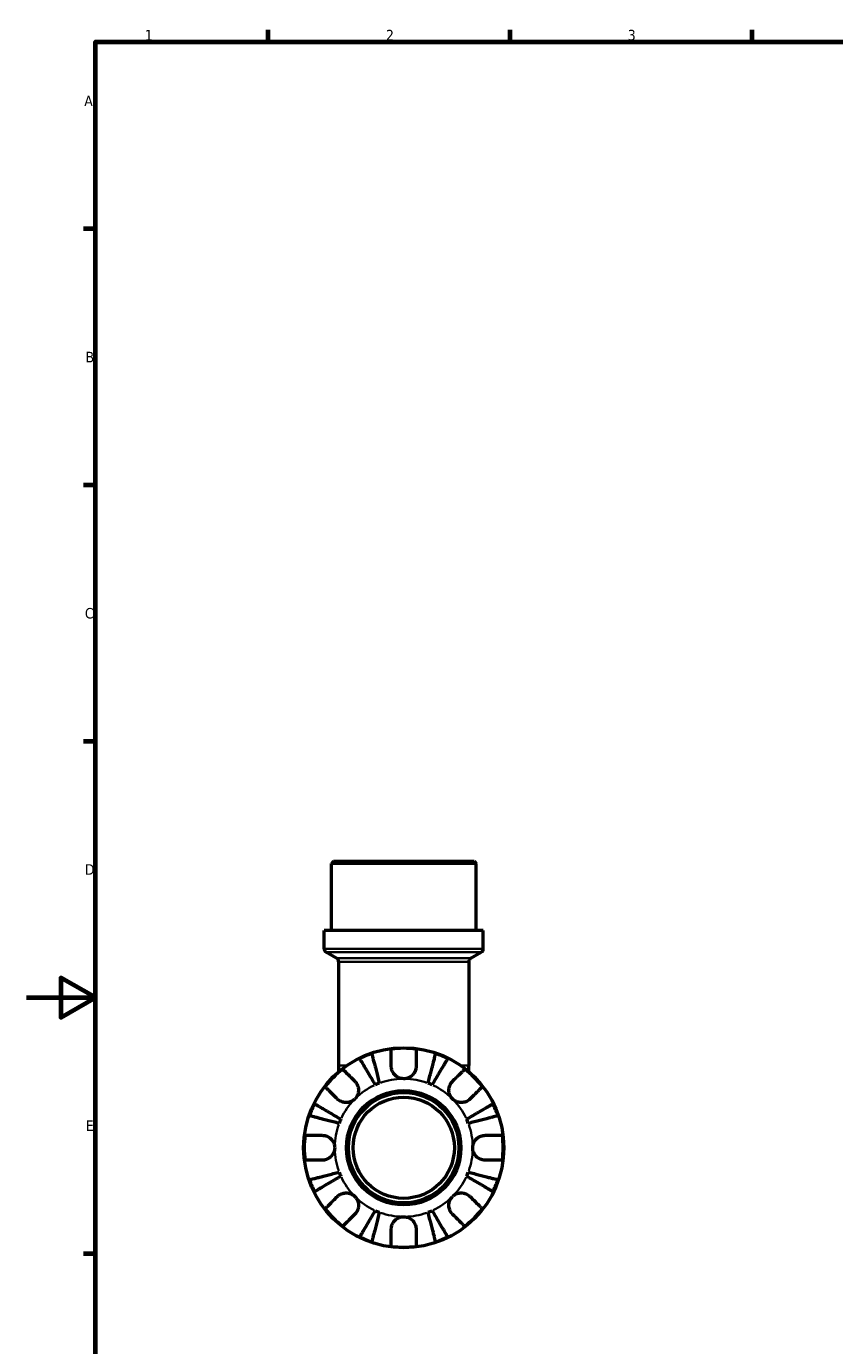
# Model space of a CAD drawing. Header units: millimetres. Extents: x 0 to 902, y -211 to 603.
# Tile 2 of 5: x 0 to 234, y 196 to 578. Entities that reach past the tile are written whole.
import ezdxf

# ---------------------------------------------------------------- set-up
doc = ezdxf.new("R2010")
doc.units = ezdxf.units.MM
for name, color, linetype, lineweight in [('Border (ANSI)', 7, 'Continuous', 70), ('Visible (ANSI)', 7, 'Continuous', 50), ('Visible Narrow (ANSI)', 7, 'Continuous', 35)]:
    doc.layers.add(name, color=color, linetype=linetype, lineweight=lineweight)
doc.styles.add('Note Text (ANSI)', font='tahoma.ttf')

# ---------------------------------------------------------------- blocks, each defined once
blk = doc.blocks.new('Borders Default Border')
at = {"layer": 'Border (ANSI)'}
for p, q in [((70.08, 574), (70.08, 577.45)), ((140.17, 574), (140.17, 577.45)), ((210.25, 574), (210.25, 577.45)), ((20, 519.75), (16.55, 519.75)), ((20, 445.5), (16.55, 445.5)), ((20, 371.25), (16.55, 371.25)), ((20, 222.75), (16.55, 222.75))]:
    blk.add_line(p, q, dxfattribs=at)
at = {"layer": 'Border (ANSI)', "flags": 128}
for points in [[(20, 20), (20, 574), (821, 574), (821, 20), (20, 20)], [(0, 297), (20, 297), (10, 302.77), (10, 291.23), (20, 297)]]:
    blk.add_lwpolyline(points, dxfattribs=at)
at = {"layer": 'Border (ANSI)', "char_height": 3.05, "attachment_point": 7, "style": 'Note Text (ANSI)'}
for s, insert in [('1', (34.35, 574.4)), ('2', (104.2, 574.4)), ('3', (174.26, 574.34)), ('A', (16.78, 555.35)), ('B', (17.15, 481.1)), ('C', (16.95, 406.8)), ('D', (16.96, 332.6)), ('E', (17.21, 258.35))]:
    blk.add_mtext(s, dxfattribs=dict(at, insert=insert))

msp = doc.modelspace()

# ---------------------------------------------------------------- linework, layer by layer
at = {"layer": 'Visible (ANSI)'}
for p, q in [((88.956, 336.491), (88.376, 335.911)), ((88.956, 336.491), (129.706, 336.491)), ((129.706, 336.491), (130.286, 335.911)), ((130.286, 335.911), (88.376, 335.911)), ((88.376, 316.491), (88.376, 335.911)), ((130.286, 316.491), (130.286, 335.911)), ((132.381, 316.491), (86.28, 316.491)), ((86.28, 311.161), (86.28, 316.491)), ((132.381, 311.161), (132.381, 316.491)), ((89.891, 308.406), (86.86, 310.156)), ((128.77, 308.406), (131.801, 310.156)), ((90.471, 307.402), (90.471, 277.366)), ((128.19, 307.402), (128.19, 277.366)), ((90.471, 277.366), (90.471, 275.521)), ((128.19, 275.521), (128.19, 277.366))]:
    msp.add_line(p, q, dxfattribs=at)
for radius in [29, 16.58, 16, 14.668]:
    msp.add_circle((109.331, 253.491), radius, dxfattribs=at)
for centre, radius, start, end in [((87.44, 311.161), 1.16, 180, 240), ((131.221, 311.161), 1.16, 300, 0), ((89.311, 307.402), 1.16, 0, 60), ((129.35, 307.402), 1.16, 120, 180), ((109.331, 253.491), 28.818, 108.77511, 116.22489), ((109.331, 253.491), 28.818, 82.82379, 97.17621), ((109.331, 253.491), 28.818, 63.77511, 71.22489), ((109.331, 253.491), 28.818, 127.82379, 142.17621), ((109.331, 253.491), 28.818, 37.82379, 52.17621), ((109.331, 253.491), 20, 110.66622, 114.33378), ((109.331, 253.491), 20, 65.66622, 69.33378), ((109.331, 253.491), 28.818, 153.77511, 161.22489), ((109.331, 253.491), 28.818, 18.77511, 26.22489), ((109.331, 253.491), 20, 155.66622, 159.33378), ((109.331, 253.491), 20, 20.66622, 24.33378), ((109.331, 253.491), 28.818, 172.82379, 187.17621), ((109.331, 253.491), 28.818, 352.82379, 7.17621), ((109.331, 253.491), 20, 200.66622, 204.33378), ((109.331, 253.491), 20, 335.66622, 339.33378), ((109.331, 253.491), 28.818, 198.77511, 206.22489), ((109.331, 253.491), 28.818, 333.77511, 341.22489), ((109.331, 253.491), 28.818, 217.82379, 232.17621), ((109.331, 253.491), 20, 245.66622, 249.33378), ((109.331, 253.491), 20, 290.66622, 294.33378), ((109.331, 253.491), 28.818, 307.82379, 322.17621), ((109.331, 253.491), 28.818, 243.77511, 251.22489), ((109.331, 253.491), 28.818, 288.77511, 296.22489), ((109.331, 253.491), 28.818, 262.82379, 277.17621)]:
    msp.add_arc(centre, radius, start, end, dxfattribs=at)
for points, knots in [([(101.09, 271.714), (100.806, 272.196), (100.496, 272.722), (99.889, 273.753), (99.592, 274.257), (99.069, 275.146), (98.794, 275.612), (98.281, 276.482), (98.043, 276.887), (97.643, 277.565), (97.445, 277.902), (97.103, 278.482), (96.959, 278.726), (96.746, 279.088), (96.656, 279.241), (96.596, 279.343)], [4.0142509, 4.0142509, 4.0142509, 4.0142509, 4.1819549, 4.1819549, 4.3496588, 4.3496588, 4.5167189, 4.5167189, 4.6837789, 4.6837789, 4.8504333, 4.8504333, 5.0170876, 5.0170876, 5.1791816, 5.1791816, 5.1791816, 5.1791816]), ([(100.055, 280.776), (100.085, 280.662), (100.13, 280.49), (100.235, 280.083), (100.306, 279.809), (100.474, 279.156), (100.572, 278.778), (100.769, 278.016), (100.887, 277.562), (101.14, 276.583), (101.275, 276.059), (101.533, 275.061), (101.68, 274.494), (101.979, 273.337), (102.132, 272.746), (102.272, 272.204)], [0.1707461, 0.1707461, 0.1707461, 0.1707461, 0.33284, 0.33284, 0.4994944, 0.4994944, 0.6661487, 0.6661487, 0.8332087, 0.8332087, 1.0002688, 1.0002688, 1.1679728, 1.1679728, 1.3356767, 1.3356767, 1.3356767, 1.3356767]), ([(105.731, 277.091), (105.731, 277.479), (105.731, 277.872), (105.731, 278.753), (105.731, 279.226), (105.731, 280.017), (105.731, 280.408), (105.731, 281.084), (105.731, 281.368), (105.731, 281.788), (105.731, 281.966), (105.731, 282.084)], [4.42788405, 4.42788405, 4.42788405, 4.42788405, 4.5512464, 4.5512464, 4.71913293, 4.71913293, 4.88586959, 4.88586959, 5.05260626, 5.05260626, 5.21400469, 5.21400469, 5.21400469, 5.21400469]), ([(112.931, 282.084), (112.931, 281.966), (112.931, 281.788), (112.931, 281.368), (112.931, 281.084), (112.931, 280.408), (112.931, 280.017), (112.931, 279.226), (112.931, 278.753), (112.931, 277.872), (112.931, 277.479), (112.931, 277.091)], [0.17075309, 0.17075309, 0.17075309, 0.17075309, 0.33215152, 0.33215152, 0.49888818, 0.49888818, 0.66562485, 0.66562485, 0.83351137, 0.83351137, 0.95687373, 0.95687373, 0.95687373, 0.95687373]), ([(116.389, 272.204), (116.529, 272.746), (116.682, 273.337), (116.981, 274.494), (117.128, 275.061), (117.386, 276.059), (117.522, 276.583), (117.775, 277.562), (117.892, 278.016), (118.089, 278.778), (118.187, 279.156), (118.356, 279.809), (118.427, 280.083), (118.532, 280.49), (118.576, 280.662), (118.606, 280.776)], [4.0142509, 4.0142509, 4.0142509, 4.0142509, 4.1819549, 4.1819549, 4.3496588, 4.3496588, 4.5167189, 4.5167189, 4.6837789, 4.6837789, 4.8504333, 4.8504333, 5.0170876, 5.0170876, 5.1791816, 5.1791816, 5.1791816, 5.1791816]), ([(122.065, 279.343), (122.005, 279.241), (121.915, 279.088), (121.702, 278.726), (121.558, 278.482), (121.216, 277.902), (121.018, 277.565), (120.618, 276.887), (120.38, 276.482), (119.867, 275.612), (119.593, 275.146), (119.069, 274.257), (118.772, 273.753), (118.165, 272.722), (117.855, 272.196), (117.572, 271.714)], [0.1707461, 0.1707461, 0.1707461, 0.1707461, 0.33284, 0.33284, 0.4994944, 0.4994944, 0.6661487, 0.6661487, 0.8332087, 0.8332087, 1.0002688, 1.0002688, 1.1679728, 1.1679728, 1.3356767, 1.3356767, 1.3356767, 1.3356767]), ([(91.658, 276.255), (91.742, 276.171), (91.868, 276.046), (92.165, 275.749), (92.365, 275.548), (92.843, 275.07), (93.12, 274.793), (93.679, 274.234), (94.013, 273.9), (94.637, 273.276), (94.914, 272.999), (95.189, 272.725)], [0.17075309, 0.17075309, 0.17075309, 0.17075309, 0.33215152, 0.33215152, 0.49888818, 0.49888818, 0.66562485, 0.66562485, 0.83351137, 0.83351137, 0.95687373, 0.95687373, 0.95687373, 0.95687373]), ([(109.331, 273.491), (109.038, 273.491), (108.746, 273.527), (108.15, 273.675), (107.849, 273.794), (107.166, 274.178), (106.812, 274.479), (106.328, 275.081), (106.166, 275.347), (105.962, 275.807), (105.898, 275.99), (105.805, 276.344), (105.773, 276.515), (105.738, 276.821), (105.731, 276.957), (105.731, 277.091)], [0, 0, 0, 0, 0.08783311, 0.08783311, 0.18435408, 0.18435408, 0.32279749, 0.32279749, 0.41754463, 0.41754463, 0.47774931, 0.47774931, 0.53276241, 0.53276241, 0.57681269, 0.57681269, 0.57681269, 0.57681269]), ([(112.931, 277.091), (112.931, 277.088), (112.931, 277.084), (112.93, 276.891), (112.915, 276.7), (112.855, 276.339), (112.815, 276.17), (112.697, 275.798), (112.614, 275.598), (112.333, 275.068), (112.101, 274.759), (111.501, 274.185), (111.126, 273.94), (110.278, 273.586), (109.807, 273.491), (109.331, 273.491)], [-0.58332629, -0.58332629, -0.58332629, -0.58332629, -0.58206847, -0.58206847, -0.51861604, -0.51861604, -0.4628074, -0.4628074, -0.39473272, -0.39473272, -0.27692423, -0.27692423, -0.14288351, -0.14288351, 0, 0, 0, 0]), ([(123.473, 272.725), (123.747, 272.999), (124.025, 273.276), (124.648, 273.9), (124.982, 274.234), (125.541, 274.793), (125.818, 275.07), (126.296, 275.548), (126.497, 275.749), (126.794, 276.046), (126.919, 276.171), (127.003, 276.255)], [4.42788405, 4.42788405, 4.42788405, 4.42788405, 4.5512464, 4.5512464, 4.71913293, 4.71913293, 4.88586959, 4.88586959, 5.05260626, 5.05260626, 5.21400469, 5.21400469, 5.21400469, 5.21400469]), ([(95.189, 272.725), (95.277, 272.636), (95.362, 272.542), (95.587, 272.264), (95.716, 272.07), (95.941, 271.643), (96.035, 271.411), (96.201, 270.831), (96.248, 270.478), (96.235, 269.672), (96.144, 269.227), (95.791, 268.37), (95.525, 267.97), (95.189, 267.633)], [-0.58004807, -0.58004807, -0.58004807, -0.58004807, -0.5384523, -0.5384523, -0.46383793, -0.46383793, -0.3862639, -0.3862639, -0.27840269, -0.27840269, -0.14277912, -0.14277912, 0, 0, 0, 0]), ([(123.473, 267.633), (123.29, 267.817), (123.127, 268.019), (122.838, 268.471), (122.716, 268.72), (122.494, 269.348), (122.425, 269.734), (122.413, 270.487), (122.463, 270.848), (122.635, 271.434), (122.729, 271.663), (122.957, 272.088), (123.088, 272.282), (123.309, 272.553), (123.389, 272.641), (123.473, 272.725)], [0, 0, 0, 0, 0.07774953, 0.07774953, 0.16081914, 0.16081914, 0.27783798, 0.27783798, 0.3882896, 0.3882896, 0.46542959, 0.46542959, 0.54035429, 0.54035429, 0.57953204, 0.57953204, 0.57953204, 0.57953204]), ([(90.097, 267.633), (89.823, 267.908), (89.546, 268.185), (88.922, 268.809), (88.588, 269.143), (88.029, 269.702), (87.752, 269.979), (87.274, 270.457), (87.073, 270.657), (86.776, 270.954), (86.651, 271.08), (86.567, 271.164)], [4.42788405, 4.42788405, 4.42788405, 4.42788405, 4.5512464, 4.5512464, 4.71913293, 4.71913293, 4.88586959, 4.88586959, 5.05260626, 5.05260626, 5.21400469, 5.21400469, 5.21400469, 5.21400469]), ([(95.189, 267.633), (95.005, 267.45), (94.803, 267.287), (94.351, 266.998), (94.102, 266.876), (93.474, 266.655), (93.088, 266.586), (92.335, 266.574), (91.974, 266.624), (91.388, 266.795), (91.159, 266.89), (90.734, 267.117), (90.54, 267.248), (90.269, 267.47), (90.181, 267.55), (90.097, 267.633)], [0, 0, 0, 0, 0.07774953, 0.07774953, 0.16081914, 0.16081914, 0.27783798, 0.27783798, 0.3882896, 0.3882896, 0.46542959, 0.46542959, 0.54035429, 0.54035429, 0.57953204, 0.57953204, 0.57953204, 0.57953204]), ([(128.564, 267.633), (128.475, 267.545), (128.381, 267.46), (128.103, 267.235), (127.909, 267.106), (127.482, 266.881), (127.251, 266.787), (126.67, 266.621), (126.318, 266.574), (125.511, 266.587), (125.066, 266.678), (124.209, 267.031), (123.809, 267.297), (123.473, 267.633)], [-0.58004807, -0.58004807, -0.58004807, -0.58004807, -0.5384523, -0.5384523, -0.46383793, -0.46383793, -0.3862639, -0.3862639, -0.27840269, -0.27840269, -0.14277912, -0.14277912, 0, 0, 0, 0]), ([(132.094, 271.164), (132.011, 271.08), (131.885, 270.954), (131.588, 270.657), (131.387, 270.457), (130.909, 269.979), (130.632, 269.702), (130.073, 269.143), (129.739, 268.809), (129.116, 268.185), (128.838, 267.908), (128.564, 267.633)], [0.17075309, 0.17075309, 0.17075309, 0.17075309, 0.33215152, 0.33215152, 0.49888818, 0.49888818, 0.66562485, 0.66562485, 0.83351137, 0.83351137, 0.95687373, 0.95687373, 0.95687373, 0.95687373]), ([(83.479, 266.226), (83.581, 266.166), (83.734, 266.076), (84.096, 265.863), (84.34, 265.719), (84.92, 265.377), (85.257, 265.179), (85.935, 264.779), (86.34, 264.541), (87.21, 264.028), (87.676, 263.753), (88.565, 263.23), (89.069, 262.933), (90.1, 262.326), (90.626, 262.016), (91.108, 261.732)], [0.1707461, 0.1707461, 0.1707461, 0.1707461, 0.33284, 0.33284, 0.4994944, 0.4994944, 0.6661487, 0.6661487, 0.8332087, 0.8332087, 1.0002688, 1.0002688, 1.1679728, 1.1679728, 1.3356767, 1.3356767, 1.3356767, 1.3356767]), ([(127.554, 261.732), (128.036, 262.016), (128.562, 262.326), (129.592, 262.933), (130.096, 263.23), (130.985, 263.753), (131.451, 264.028), (132.322, 264.541), (132.726, 264.779), (133.405, 265.179), (133.741, 265.377), (134.322, 265.719), (134.566, 265.863), (134.928, 266.076), (135.081, 266.166), (135.183, 266.226)], [4.0142509, 4.0142509, 4.0142509, 4.0142509, 4.1819549, 4.1819549, 4.3496588, 4.3496588, 4.5167189, 4.5167189, 4.6837789, 4.6837789, 4.8504333, 4.8504333, 5.0170876, 5.0170876, 5.1791816, 5.1791816, 5.1791816, 5.1791816]), ([(90.618, 260.55), (90.076, 260.69), (89.485, 260.843), (88.328, 261.142), (87.761, 261.289), (86.763, 261.547), (86.239, 261.682), (85.26, 261.935), (84.806, 262.053), (84.044, 262.25), (83.666, 262.348), (83.013, 262.516), (82.739, 262.587), (82.332, 262.692), (82.16, 262.737), (82.046, 262.767)], [4.0142509, 4.0142509, 4.0142509, 4.0142509, 4.1819549, 4.1819549, 4.3496588, 4.3496588, 4.5167189, 4.5167189, 4.6837789, 4.6837789, 4.8504333, 4.8504333, 5.0170876, 5.0170876, 5.1791816, 5.1791816, 5.1791816, 5.1791816]), ([(136.615, 262.767), (136.501, 262.737), (136.329, 262.692), (135.922, 262.587), (135.648, 262.516), (134.996, 262.348), (134.618, 262.25), (133.855, 262.053), (133.401, 261.935), (132.423, 261.682), (131.899, 261.547), (130.901, 261.289), (130.334, 261.142), (129.176, 260.843), (128.585, 260.69), (128.044, 260.55)], [0.1707461, 0.1707461, 0.1707461, 0.1707461, 0.33284, 0.33284, 0.4994944, 0.4994944, 0.6661487, 0.6661487, 0.8332087, 0.8332087, 1.0002688, 1.0002688, 1.1679728, 1.1679728, 1.3356767, 1.3356767, 1.3356767, 1.3356767]), ([(80.738, 257.091), (80.856, 257.091), (81.034, 257.091), (81.454, 257.091), (81.738, 257.091), (82.414, 257.091), (82.805, 257.091), (83.596, 257.091), (84.068, 257.091), (84.95, 257.091), (85.343, 257.091), (85.731, 257.091)], [0.17075309, 0.17075309, 0.17075309, 0.17075309, 0.33215152, 0.33215152, 0.49888818, 0.49888818, 0.66562485, 0.66562485, 0.83351137, 0.83351137, 0.95687373, 0.95687373, 0.95687373, 0.95687373]), ([(85.731, 257.091), (85.874, 257.091), (86.018, 257.083), (86.378, 257.039), (86.592, 256.994), (87.033, 256.856), (87.257, 256.761), (87.783, 256.47), (88.069, 256.252), (88.631, 255.67), (88.88, 255.292), (89.237, 254.437), (89.331, 253.967), (89.331, 253.491)], [-0.57647647, -0.57647647, -0.57647647, -0.57647647, -0.52968676, -0.52968676, -0.46054026, -0.46054026, -0.38562403, -0.38562403, -0.27730827, -0.27730827, -0.14258086, -0.14258086, 0, 0, 0, 0]), ([(129.331, 253.491), (129.331, 253.772), (129.363, 254.051), (129.498, 254.619), (129.606, 254.904), (129.964, 255.582), (130.257, 255.945), (130.851, 256.447), (131.119, 256.618), (131.611, 256.849), (131.827, 256.925), (132.27, 257.038), (132.496, 257.072), (132.79, 257.089), (132.861, 257.091), (132.931, 257.091)], [-2.49913258, -2.49913258, -2.49913258, -2.49913258, -2.41505436, -2.41505436, -2.32384732, -2.32384732, -2.1841143, -2.1841143, -2.08674766, -2.08674766, -2.01440674, -2.01440674, -1.93994266, -1.93994266, -1.91637503, -1.91637503, -1.91637503, -1.91637503]), ([(132.931, 257.091), (133.318, 257.091), (133.711, 257.091), (134.593, 257.091), (135.065, 257.091), (135.856, 257.091), (136.248, 257.091), (136.923, 257.091), (137.207, 257.091), (137.627, 257.091), (137.805, 257.091), (137.923, 257.091)], [4.42788405, 4.42788405, 4.42788405, 4.42788405, 4.5512464, 4.5512464, 4.71913293, 4.71913293, 4.88586959, 4.88586959, 5.05260626, 5.05260626, 5.21400469, 5.21400469, 5.21400469, 5.21400469]), ([(89.331, 253.491), (89.331, 253.211), (89.298, 252.932), (89.163, 252.363), (89.056, 252.078), (88.698, 251.4), (88.405, 251.038), (87.81, 250.535), (87.543, 250.365), (87.05, 250.134), (86.835, 250.057), (86.391, 249.945), (86.166, 249.911), (85.871, 249.893), (85.801, 249.891), (85.731, 249.891)], [-2.49913258, -2.49913258, -2.49913258, -2.49913258, -2.41505436, -2.41505436, -2.32384732, -2.32384732, -2.1841143, -2.1841143, -2.08674766, -2.08674766, -2.01440674, -2.01440674, -1.93994266, -1.93994266, -1.91637503, -1.91637503, -1.91637503, -1.91637503]), ([(132.931, 249.891), (132.788, 249.891), (132.643, 249.9), (132.284, 249.943), (132.069, 249.989), (131.628, 250.127), (131.404, 250.222), (130.879, 250.512), (130.593, 250.73), (130.03, 251.312), (129.781, 251.691), (129.425, 252.545), (129.331, 253.016), (129.331, 253.491)], [-0.57647647, -0.57647647, -0.57647647, -0.57647647, -0.52968676, -0.52968676, -0.46054026, -0.46054026, -0.38562403, -0.38562403, -0.27730827, -0.27730827, -0.14258086, -0.14258086, 0, 0, 0, 0]), ([(85.731, 249.891), (85.343, 249.891), (84.95, 249.891), (84.068, 249.891), (83.596, 249.891), (82.805, 249.891), (82.414, 249.891), (81.738, 249.891), (81.454, 249.891), (81.034, 249.891), (80.856, 249.891), (80.738, 249.891)], [4.42788405, 4.42788405, 4.42788405, 4.42788405, 4.5512464, 4.5512464, 4.71913293, 4.71913293, 4.88586959, 4.88586959, 5.05260626, 5.05260626, 5.21400469, 5.21400469, 5.21400469, 5.21400469]), ([(137.923, 249.891), (137.805, 249.891), (137.627, 249.891), (137.207, 249.891), (136.923, 249.891), (136.248, 249.891), (135.856, 249.891), (135.065, 249.891), (134.593, 249.891), (133.711, 249.891), (133.318, 249.891), (132.931, 249.891)], [0.17075309, 0.17075309, 0.17075309, 0.17075309, 0.33215152, 0.33215152, 0.49888818, 0.49888818, 0.66562485, 0.66562485, 0.83351137, 0.83351137, 0.95687373, 0.95687373, 0.95687373, 0.95687373]), ([(82.046, 244.216), (82.16, 244.246), (82.332, 244.29), (82.739, 244.395), (83.013, 244.466), (83.666, 244.635), (84.044, 244.733), (84.806, 244.93), (85.26, 245.047), (86.239, 245.3), (86.763, 245.436), (87.761, 245.694), (88.328, 245.841), (89.485, 246.14), (90.076, 246.293), (90.618, 246.433)], [0.1707461, 0.1707461, 0.1707461, 0.1707461, 0.33284, 0.33284, 0.4994944, 0.4994944, 0.6661487, 0.6661487, 0.8332087, 0.8332087, 1.0002688, 1.0002688, 1.1679728, 1.1679728, 1.3356767, 1.3356767, 1.3356767, 1.3356767]), ([(91.108, 245.25), (90.626, 244.967), (90.1, 244.657), (89.069, 244.05), (88.565, 243.753), (87.676, 243.229), (87.21, 242.955), (86.34, 242.442), (85.935, 242.204), (85.257, 241.804), (84.92, 241.606), (84.34, 241.264), (84.096, 241.12), (83.734, 240.907), (83.581, 240.817), (83.479, 240.757)], [4.0142509, 4.0142509, 4.0142509, 4.0142509, 4.1819549, 4.1819549, 4.3496588, 4.3496588, 4.5167189, 4.5167189, 4.6837789, 4.6837789, 4.8504333, 4.8504333, 5.0170876, 5.0170876, 5.1791816, 5.1791816, 5.1791816, 5.1791816]), ([(135.183, 240.757), (135.081, 240.817), (134.928, 240.907), (134.566, 241.12), (134.322, 241.264), (133.741, 241.606), (133.405, 241.804), (132.726, 242.204), (132.322, 242.442), (131.451, 242.955), (130.985, 243.229), (130.096, 243.753), (129.592, 244.05), (128.562, 244.657), (128.036, 244.967), (127.554, 245.25)], [0.1707461, 0.1707461, 0.1707461, 0.1707461, 0.33284, 0.33284, 0.4994944, 0.4994944, 0.6661487, 0.6661487, 0.8332087, 0.8332087, 1.0002688, 1.0002688, 1.1679728, 1.1679728, 1.3356767, 1.3356767, 1.3356767, 1.3356767]), ([(128.044, 246.433), (128.585, 246.293), (129.176, 246.14), (130.334, 245.841), (130.901, 245.694), (131.899, 245.436), (132.423, 245.3), (133.401, 245.047), (133.855, 244.93), (134.618, 244.733), (134.996, 244.635), (135.648, 244.466), (135.922, 244.395), (136.329, 244.29), (136.501, 244.246), (136.615, 244.216)], [4.0142509, 4.0142509, 4.0142509, 4.0142509, 4.1819549, 4.1819549, 4.3496588, 4.3496588, 4.5167189, 4.5167189, 4.6837789, 4.6837789, 4.8504333, 4.8504333, 5.0170876, 5.0170876, 5.1791816, 5.1791816, 5.1791816, 5.1791816]), ([(86.567, 235.819), (86.651, 235.903), (86.776, 236.028), (87.073, 236.325), (87.274, 236.526), (87.752, 237.004), (88.029, 237.281), (88.588, 237.84), (88.922, 238.174), (89.546, 238.797), (89.823, 239.075), (90.097, 239.349)], [0.17075309, 0.17075309, 0.17075309, 0.17075309, 0.33215152, 0.33215152, 0.49888818, 0.49888818, 0.66562485, 0.66562485, 0.83351137, 0.83351137, 0.95687373, 0.95687373, 0.95687373, 0.95687373]), ([(90.097, 239.349), (90.186, 239.438), (90.28, 239.523), (90.558, 239.747), (90.752, 239.876), (91.179, 240.102), (91.411, 240.196), (91.991, 240.361), (92.344, 240.409), (93.15, 240.396), (93.595, 240.305), (94.452, 239.952), (94.852, 239.686), (95.189, 239.349)], [-0.58004807, -0.58004807, -0.58004807, -0.58004807, -0.5384523, -0.5384523, -0.46383793, -0.46383793, -0.3862639, -0.3862639, -0.27840269, -0.27840269, -0.14277912, -0.14277912, 0, 0, 0, 0]), ([(95.189, 239.349), (95.372, 239.166), (95.535, 238.963), (95.824, 238.512), (95.946, 238.263), (96.167, 237.634), (96.236, 237.249), (96.248, 236.495), (96.198, 236.134), (96.027, 235.549), (95.932, 235.32), (95.705, 234.895), (95.574, 234.701), (95.352, 234.43), (95.272, 234.341), (95.189, 234.258)], [0, 0, 0, 0, 0.07774953, 0.07774953, 0.16081914, 0.16081914, 0.27783798, 0.27783798, 0.3882896, 0.3882896, 0.46542959, 0.46542959, 0.54035429, 0.54035429, 0.57953204, 0.57953204, 0.57953204, 0.57953204]), ([(123.473, 234.258), (123.384, 234.347), (123.299, 234.441), (123.075, 234.719), (122.946, 234.913), (122.72, 235.34), (122.626, 235.571), (122.461, 236.152), (122.413, 236.504), (122.426, 237.311), (122.517, 237.756), (122.87, 238.613), (123.136, 239.013), (123.473, 239.349)], [-0.58004807, -0.58004807, -0.58004807, -0.58004807, -0.5384523, -0.5384523, -0.46383793, -0.46383793, -0.3862639, -0.3862639, -0.27840269, -0.27840269, -0.14277912, -0.14277912, 0, 0, 0, 0]), ([(123.473, 239.349), (123.656, 239.532), (123.859, 239.695), (124.31, 239.984), (124.559, 240.106), (125.188, 240.328), (125.573, 240.397), (126.327, 240.409), (126.688, 240.359), (127.273, 240.187), (127.502, 240.093), (127.927, 239.865), (128.121, 239.734), (128.392, 239.513), (128.481, 239.433), (128.564, 239.349)], [0, 0, 0, 0, 0.07774953, 0.07774953, 0.16081914, 0.16081914, 0.27783798, 0.27783798, 0.3882896, 0.3882896, 0.46542959, 0.46542959, 0.54035429, 0.54035429, 0.57953204, 0.57953204, 0.57953204, 0.57953204]), ([(128.564, 239.349), (128.838, 239.075), (129.116, 238.797), (129.739, 238.174), (130.073, 237.84), (130.632, 237.281), (130.909, 237.004), (131.387, 236.526), (131.588, 236.325), (131.885, 236.028), (132.011, 235.903), (132.094, 235.819)], [4.42788405, 4.42788405, 4.42788405, 4.42788405, 4.5512464, 4.5512464, 4.71913293, 4.71913293, 4.88586959, 4.88586959, 5.05260626, 5.05260626, 5.21400469, 5.21400469, 5.21400469, 5.21400469]), ([(95.189, 234.258), (94.914, 233.984), (94.637, 233.706), (94.013, 233.083), (93.679, 232.749), (93.12, 232.19), (92.843, 231.913), (92.365, 231.435), (92.165, 231.234), (91.868, 230.937), (91.742, 230.811), (91.658, 230.728)], [4.42788405, 4.42788405, 4.42788405, 4.42788405, 4.5512464, 4.5512464, 4.71913293, 4.71913293, 4.88586959, 4.88586959, 5.05260626, 5.05260626, 5.21400469, 5.21400469, 5.21400469, 5.21400469]), ([(96.596, 227.639), (96.656, 227.741), (96.746, 227.894), (96.959, 228.256), (97.103, 228.5), (97.445, 229.081), (97.643, 229.417), (98.043, 230.096), (98.281, 230.5), (98.794, 231.371), (99.069, 231.837), (99.592, 232.726), (99.889, 233.23), (100.496, 234.26), (100.806, 234.786), (101.09, 235.268)], [0.1707461, 0.1707461, 0.1707461, 0.1707461, 0.33284, 0.33284, 0.4994944, 0.4994944, 0.6661487, 0.6661487, 0.8332087, 0.8332087, 1.0002688, 1.0002688, 1.1679728, 1.1679728, 1.3356767, 1.3356767, 1.3356767, 1.3356767]), ([(102.272, 234.778), (102.132, 234.237), (101.979, 233.646), (101.68, 232.488), (101.533, 231.921), (101.275, 230.923), (101.14, 230.399), (100.887, 229.421), (100.769, 228.967), (100.572, 228.204), (100.474, 227.826), (100.306, 227.174), (100.235, 226.9), (100.13, 226.493), (100.085, 226.321), (100.055, 226.207)], [4.0142509, 4.0142509, 4.0142509, 4.0142509, 4.1819549, 4.1819549, 4.3496588, 4.3496588, 4.5167189, 4.5167189, 4.6837789, 4.6837789, 4.8504333, 4.8504333, 5.0170876, 5.0170876, 5.1791816, 5.1791816, 5.1791816, 5.1791816]), ([(105.731, 229.891), (105.731, 230.034), (105.739, 230.179), (105.783, 230.538), (105.828, 230.753), (105.966, 231.194), (106.061, 231.418), (106.352, 231.943), (106.57, 232.229), (107.152, 232.792), (107.53, 233.041), (108.385, 233.397), (108.855, 233.491), (109.331, 233.491)], [-0.57647647, -0.57647647, -0.57647647, -0.57647647, -0.52968676, -0.52968676, -0.46054026, -0.46054026, -0.38562403, -0.38562403, -0.27730827, -0.27730827, -0.14258086, -0.14258086, 0, 0, 0, 0]), ([(109.331, 233.491), (109.611, 233.491), (109.89, 233.459), (110.459, 233.324), (110.744, 233.216), (111.422, 232.858), (111.784, 232.565), (112.287, 231.971), (112.457, 231.703), (112.688, 231.211), (112.765, 230.995), (112.877, 230.552), (112.911, 230.326), (112.929, 230.032), (112.931, 229.961), (112.931, 229.891)], [-2.49913258, -2.49913258, -2.49913258, -2.49913258, -2.41505436, -2.41505436, -2.32384732, -2.32384732, -2.1841143, -2.1841143, -2.08674766, -2.08674766, -2.01440674, -2.01440674, -1.93994266, -1.93994266, -1.91637503, -1.91637503, -1.91637503, -1.91637503]), ([(118.606, 226.207), (118.576, 226.321), (118.532, 226.493), (118.427, 226.9), (118.356, 227.174), (118.187, 227.826), (118.089, 228.204), (117.892, 228.967), (117.775, 229.421), (117.522, 230.399), (117.386, 230.923), (117.128, 231.921), (116.981, 232.488), (116.682, 233.646), (116.529, 234.237), (116.389, 234.778)], [0.1707461, 0.1707461, 0.1707461, 0.1707461, 0.33284, 0.33284, 0.4994944, 0.4994944, 0.6661487, 0.6661487, 0.8332087, 0.8332087, 1.0002688, 1.0002688, 1.1679728, 1.1679728, 1.3356767, 1.3356767, 1.3356767, 1.3356767]), ([(117.572, 235.268), (117.855, 234.786), (118.165, 234.26), (118.772, 233.23), (119.069, 232.726), (119.593, 231.837), (119.867, 231.371), (120.38, 230.5), (120.618, 230.096), (121.018, 229.417), (121.216, 229.081), (121.558, 228.5), (121.702, 228.256), (121.915, 227.894), (122.005, 227.741), (122.065, 227.639)], [4.0142509, 4.0142509, 4.0142509, 4.0142509, 4.1819549, 4.1819549, 4.3496588, 4.3496588, 4.5167189, 4.5167189, 4.6837789, 4.6837789, 4.8504333, 4.8504333, 5.0170876, 5.0170876, 5.1791816, 5.1791816, 5.1791816, 5.1791816]), ([(127.003, 230.728), (126.919, 230.811), (126.794, 230.937), (126.497, 231.234), (126.296, 231.435), (125.818, 231.913), (125.541, 232.19), (124.982, 232.749), (124.648, 233.083), (124.025, 233.706), (123.747, 233.984), (123.473, 234.258)], [0.17075309, 0.17075309, 0.17075309, 0.17075309, 0.33215152, 0.33215152, 0.49888818, 0.49888818, 0.66562485, 0.66562485, 0.83351137, 0.83351137, 0.95687373, 0.95687373, 0.95687373, 0.95687373]), ([(105.731, 224.899), (105.731, 225.017), (105.731, 225.195), (105.731, 225.615), (105.731, 225.899), (105.731, 226.574), (105.731, 226.966), (105.731, 227.757), (105.731, 228.229), (105.731, 229.111), (105.731, 229.504), (105.731, 229.891)], [0.17075309, 0.17075309, 0.17075309, 0.17075309, 0.33215152, 0.33215152, 0.49888818, 0.49888818, 0.66562485, 0.66562485, 0.83351137, 0.83351137, 0.95687373, 0.95687373, 0.95687373, 0.95687373]), ([(112.931, 229.891), (112.931, 229.504), (112.931, 229.111), (112.931, 228.229), (112.931, 227.757), (112.931, 226.966), (112.931, 226.574), (112.931, 225.899), (112.931, 225.615), (112.931, 225.195), (112.931, 225.017), (112.931, 224.899)], [4.42788405, 4.42788405, 4.42788405, 4.42788405, 4.5512464, 4.5512464, 4.71913293, 4.71913293, 4.88586959, 4.88586959, 5.05260626, 5.05260626, 5.21400469, 5.21400469, 5.21400469, 5.21400469])]:
    msp.add_open_spline(points, degree=3, knots=knots, dxfattribs=at)
at = {"layer": 'Visible Narrow (ANSI)'}
for p, q in [((86.564, 311.161), (132.097, 311.161)), ((131.525, 310.156), (87.137, 310.156)), ((90.131, 308.406), (128.531, 308.406)), ((127.958, 307.402), (90.703, 307.402)), ((90.477, 277.366), (92.64, 277.366)), ((126.022, 277.366), (128.184, 277.366))]:
    msp.add_line(p, q, dxfattribs=at)
for start, end in [(115.36709, 133.96669), (91.03331, 109.63291), (70.36709, 88.96669), (46.03331, 64.63291), (136.03331, 154.63291), (25.36709, 43.96669), (160.36709, 178.96669), (1.03331, 19.63291), (181.03331, 199.63291), (340.36709, 358.96669), (205.36709, 223.96669), (316.03331, 334.63291), (226.03331, 244.63291), (295.36709, 313.96669), (250.36709, 268.96669), (271.03331, 289.63291)]:
    msp.add_arc((109.331, 253.491), 20, start, end, dxfattribs=at)

# ---------------------------------------------------------------- block references
msp.add_blockref('Borders Default Border', (0, 0))

doc.saveas('drawing.dxf')
